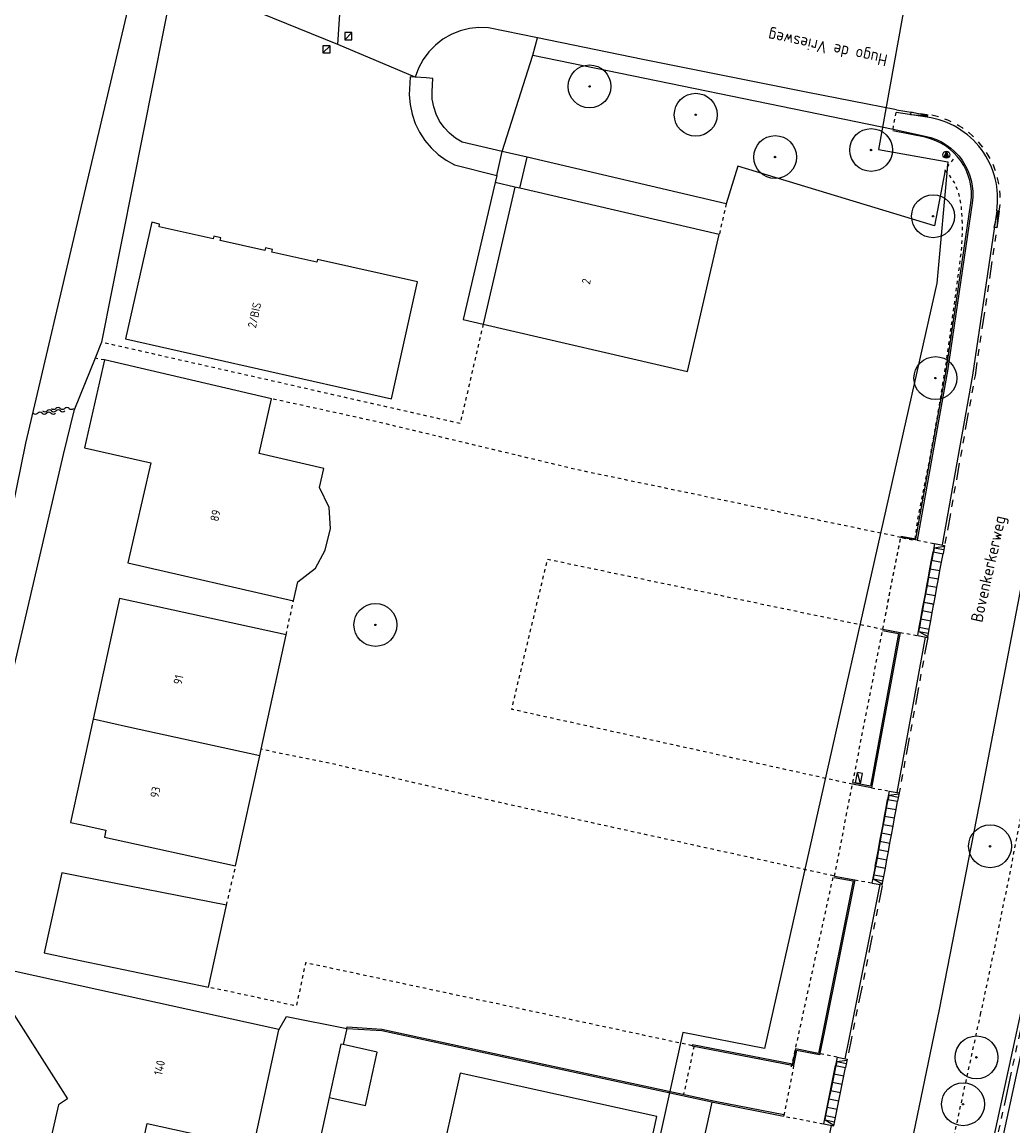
# Model space of a CAD drawing. Header units: metres. Extents: x 116958 to 118326, y 475500 to 477904.
# Tile 120 of 256: x 117497 to 117555, y 476549 to 476613. Entities that reach past the tile are written whole.
import ezdxf

# ---------------------------------------------------------------- set-up
doc = ezdxf.new("R2010")
doc.units = ezdxf.units.M
doc.header["$LTSCALE"] = 0.2
for name, pattern in [('HIDDEN', [4, 2, -2]), ('MATGRENS', [2, 1, -1]), ('VH-TROTTOIRBAND_130-150', [15, 5, -2, 2, -2, 2, -2]), ('VH-TROTTOIRBAND_180-200', [20, 10, -2, 2, -2, 2, -2])]:
    doc.linetypes.add(name, pattern=pattern)
doc.layers.get('0').update_dxf_attribs({"color": 6})
for name, color, linetype in [('B-WE-GR-BOOM-G', 252, 'Continuous'), ('B-WE-GR-GROENVOORZIENING-GV', 252, 'Continuous'), ('B-WE-GW-WATERGANG_WATERLIJN-G', 252, 'Continuous'), ('B-WE-IE-MEUBILAIR_WEGMEUBILAIR_VERKEERSBORD-PAAL', 252, 'Continuous'), ('B-WE-KL-DATA_KAST-G', 90, 'Continuous'), ('B-WE-KW-KUNSTWERK_WALBESCHERMING-GV', 252, 'Continuous'), ('B-WE-OG-BEBOUWING-GV', 252, 'Continuous'), ('B-WE-OG-HUISNUMMER-T25', 2, 'Continuous'), ('B-WE-OG-STRAATNAAM-T35', 3, 'Continuous'), ('B-WE-RI-HWA_KOLK_TROTTOIRKOLK-G', 252, 'Continuous'), ('B-WE-VH-MATERIAALGRENS-G', 252, 'MATGRENS'), ('B-WE-VH-VERHARDING_ASFALT-GV', 252, 'Continuous'), ('N-WE-VH-GOOT_TEGEL-300', 251, 'Continuous'), ('N-WE-VH-KANTOPSLUITING_ACHTERKANTBAND-G', 251, 'Continuous'), ('N-WE-VH-KANTOPSLUITING_INRITBLOK_600_500-S', 251, 'Continuous'), ('N-WE-VH-KANTOPSLUITING_KEERWAND-G', 251, 'Continuous'), ('N-WE-VH-KANTOPSLUITING_OPSLUITBAND_80X200-G', 251, 'Continuous'), ('N-WE-VH-KANTOPSLUITING_TROTTOIRBAND_130 150-G', 251, 'VH-TROTTOIRBAND_130-150'), ('N-WE-VH-KANTOPSLUITING_TROTTOIRBAND_130 150-VERLAADG', 251, 'HIDDEN'), ('N-WE-VH-KANTOPSLUITING_TROTTOIRBAND_180 200-G', 251, 'VH-TROTTOIRBAND_180-200'), ('N-WE-VH-MATERIAALGRENS-G', 251, 'MATGRENS'), ('X-XX-WERKGRENS-G', 4, 'WERKGRENS')]:
    doc.layers.add(name, color=color, linetype=linetype)
doc.styles.get("Standard").update_dxf_attribs({"font": 'isocp.shx'})
doc.linetypes.add('WERKGRENS', pattern='A,5,-2,[100,standaard.shx,S=1,R=0,X=0,Y=0],-2', length=9)

# ---------------------------------------------------------------- blocks, each defined once
blk = doc.blocks.new('BGTWT')
for centre, start_param, end_param in [((-0.0242, -0.0577), 5.873058, 6.693313), ((0.0009, 0.0715), 2.731465, 3.55172), ((0.0271, -0.0435), 5.873058, 6.693313), ((0.0283, -0.0577), 5.873058, 6.693313), ((0.0534, 0.0715), 2.731465, 3.55172), ((0.0796, -0.0435), 5.873058, 6.693313), ((0.1059, 0.0715), 2.731465, 3.55172), ((-0.1059, 0.0435), 2.731465, 3.55172), ((-0.0796, -0.0715), 5.873058, 6.693313), ((-0.0534, 0.0435), 2.731465, 3.55172), ((-0.0504, 0.0573), 2.731465, 3.55172), ((-0.0271, -0.0715), 5.873058, 6.693313), ((-0.0009, 0.0435), 2.731465, 3.55172), ((0.0021, 0.0573), 2.731465, 3.55172), ((0.0545, 0.0573), 2.731465, 3.55172)]:
    blk.add_ellipse(centre, major_axis=(0, 0.0627), ratio=0.52488, start_param=start_param, end_param=end_param)
blk = doc.blocks.new('CELQ70108')
for p, q in [((-0.62, 0.31), (0.62, 0.31)), ((-0.62, -0.31), (-0.62, 0.31)), ((-0.62, -0.31), (0.62, 0.31)), ((0.62, -0.31), (0.62, 0.31)), ((-0.62, -0.31), (0.62, -0.31))]:
    blk.add_line(p, q)
blk = doc.blocks.new('Vb')
blk.add_lwpolyline([(125, -138), (-127, -138), (0, 185), (114, -100), (-71, -100), (0, 100), (56, -60), (-13, -60), (0, -20), (1, 30)])
blk.add_circle((0, 0), 200)
blk = doc.blocks.new('Kvtrot')
blk.add_line((0, -420), (420, 0))
at = {"flags": 128}
blk.add_lwpolyline([(0, -420), (420, -420), (420, 0), (0, 0)], close=True, dxfattribs=at)
blk = doc.blocks.new('Bestboom')
h = blk.add_hatch(color=256)
h.dxf.hatch_style = 1
h.paths.add_polyline_path([(41, 0, 1), (-41, 0, 1)])
for radius in [1260, 41.1]:
    blk.add_circle((0, 0), radius)
blk = doc.blocks.new('inritb_600x500_l')
for p, q in [((0, 600), (500, 600)), ((0, 600), (0, 0)), ((0, 0), (500, 0)), ((250, 570), (50, 0)), ((250, 570), (500, 570)), ((250, 570), (250, 0)), ((500, 600), (500, 0))]:
    blk.add_line(p, q)
blk = doc.blocks.new('inritb_600x500_m')
for p, q in [((0, 600), (500, 600)), ((0, 600), (0, 0)), ((0, 570), (500, 570)), ((0, 0), (500, 0)), ((500, 600), (500, 0))]:
    blk.add_line(p, q)
blk = doc.blocks.new('inritb_600x500_r')
for p, q in [((500, 600), (0, 600)), ((0, 600), (0, 0)), ((250, 570), (0, 570)), ((500, 0), (0, 0)), ((250, 570), (450, 0)), ((250, 570), (250, 0)), ((500, 600), (500, 0))]:
    blk.add_line(p, q)

msp = doc.modelspace()

# ---------------------------------------------------------------- linework, layer by layer
at = {"layer": 'B-WE-GR-GROENVOORZIENING-GV'}
msp.add_line((117548.011, 476608.23), (117542.804, 476609.259), dxfattribs=at)
at = {"layer": 'B-WE-GR-GROENVOORZIENING-GV', "flags": 128}
for points in [[(117526.625, 476611.459), (117526.903, 476612.468)], [(117524.824, 476605.794), (117526.625, 476611.459)], [(117526.625, 476611.459), (117547.807, 476607.092)], [(117519.698, 476610.165), (117519.414, 476610.171), (117519.348, 476609.115), (117519.397, 476608.544), (117519.515, 476607.983), (117519.701, 476607.441), (117519.952, 476606.925), (117520.264, 476606.445), (117520.633, 476606.006), (117521.053, 476605.615), (117521.518, 476605.279), (117522.02, 476605.003), (117524.497, 476604.384)], [(117524.824, 476605.794), (117522.465, 476606.346), (117522.071, 476606.577), (117521.713, 476606.862), (117521.401, 476607.195), (117521.139, 476607.57), (117520.934, 476607.978), (117520.789, 476608.412), (117520.709, 476608.861), (117520.693, 476609.318), (117520.741, 476610.088), (117520.355, 476610.112), (117519.698, 476610.165)], [(117524.497, 476604.384), (117524.824, 476605.794)], [(117525.861, 476603.628), (117526.284, 476605.452), (117524.824, 476605.794)], [(117537.999, 476602.709), (117526.284, 476605.452)], [(117524.497, 476604.384), (117524.4, 476603.967)], [(117550.87, 476604.695), (117550.254, 476601.411), (117538.672, 476604.929), (117537.999, 476602.709)], [(117524.4, 476603.967), (117522.531, 476595.908), (117523.7, 476595.637)], [(117525.569, 476603.696), (117524.4, 476603.967)]]:
    msp.add_lwpolyline(points, dxfattribs=at)
at = {"layer": 'B-WE-GW-WATERGANG_WATERLIJN-G', "flags": 128}
for points in [[(117500, 476602.235), (117503.329, 476616.352)], [(117505.5, 476616.003), (117501.251, 476594.573)], [(117491.522, 476562.773), (117496.794, 476588.64), (117500, 476602.235)], [(117501.251, 476594.573), (117500.871, 476593.632)], [(117500.871, 476593.632), (117500, 476591.47)], [(117500, 476591.47), (117499.626, 476590.542), (117498.995, 476587.983), (117492.628, 476560.685), (117492.487, 476558.352)]]:
    msp.add_lwpolyline(points, dxfattribs=at)
at = {"layer": 'B-WE-KW-KUNSTWERK_WALBESCHERMING-GV', "flags": 128}
for points in [[(117500, 476602.235), (117503.329, 476616.352)], [(117491.349, 476561.927), (117491.522, 476562.773), (117496.794, 476588.64), (117500, 476602.235)]]:
    msp.add_lwpolyline(points, dxfattribs=at)
at = {"layer": 'B-WE-OG-BEBOUWING-GV'}
msp.add_line((117515.685, 476554.239), (117515.691, 476554.332), dxfattribs=at)
at = {"layer": 'B-WE-OG-BEBOUWING-GV', "flags": 128}
for points in [[(117525.569, 476603.696), (117523.7, 476595.637), (117535.71, 476592.848), (117537.581, 476600.907), (117525.861, 476603.628), (117525.569, 476603.696)], [(117511.268, 476599.879), (117511.303, 476600.035), (117510.893, 476600.127), (117510.858, 476599.971), (117508.233, 476600.56), (117508.268, 476600.716), (117507.859, 476600.808), (117507.824, 476600.652), (117504.633, 476601.369), (117504.668, 476601.525), (117504.209, 476601.628), (117502.669, 476594.767), (117518.31, 476591.256), (117519.83, 476598.12), (117513.957, 476599.439), (117513.922, 476599.283), (117511.268, 476599.879)], [(117513.832, 476581.285), (117514.413, 476582.357), (117514.715, 476583.63), (117514.636, 476584.866), (117514.078, 476586.036), (117514.337, 476587.157), (117510.517, 476588.036), (117511.242, 476591.256), (117501.423, 476593.536), (117500.248, 476588.378), (117504.146, 476587.481), (117502.795, 476581.614), (117512.536, 476579.372), (117512.795, 476580.492), (117513.832, 476581.285)], [(117510.558, 476570.265), (117510.641, 476570.646), (117512.11, 476577.367), (117504.386, 476579.055), (117502.31, 476579.509), (117500.759, 476572.412)], [(117500.759, 476572.412), (117500, 476568.939)], [(117510.558, 476570.265), (117502.835, 476571.957), (117500.759, 476572.412)], [(117500, 476566.225), (117501.51, 476565.895), (117501.418, 476565.475), (117509.142, 476563.787), (117510.558, 476570.265)], [(117500, 476568.939), (117499.434, 476566.349), (117500, 476566.225)], [(117500, 476563.178), (117498.912, 476563.392), (117497.87, 476558.679), (117500, 476558.235)], [(117507.538, 476556.664), (117508.604, 476561.484), (117500, 476563.178)], [(117500, 476556.742), (117494.646, 476557.923), (117494.559, 476557.434), (117499.254, 476550.092), (117498.715, 476549.751), (117497.932, 476546.328)], [(117500, 476558.235), (117507.538, 476556.664)], [(117503.167, 476545.167), (117503.937, 476548.643), (117510.19, 476547.279), (117511.69, 476554.164), (117511.679, 476554.166), (117500, 476556.742)], [(117515.685, 476554.239), (117517.735, 476554.109), (117537.327, 476549.874), (117541.367, 476549.082)], [(117515.691, 476554.332), (117517.748, 476554.202), (117537.346, 476549.965), (117541.386, 476549.178)], [(117515.336, 476553.317), (117514.643, 476550.18), (117516.782, 476549.708), (117517.474, 476552.845), (117515.462, 476553.289), (117515.336, 476553.317)], [(117532.577, 476542.983), (117533.915, 476549.053), (117522.347, 476551.617), (117520.997, 476545.54)], [(117541.386, 476549.178), (117541.367, 476549.082)]]:
    msp.add_lwpolyline(points, dxfattribs=at)
at = {"layer": 'B-WE-VH-MATERIAALGRENS-G', "flags": 128}
for points in [[(117544.368, 476563.192), (117545.107, 476566.975), (117547.587, 476579.662), (117548.26, 476583.105), (117549.094, 476582.931), (117549.318, 476584.472), (117549.914, 476587.398), (117550.45, 476590.335), (117550.925, 476593.283), (117551.34, 476596.24), (117551.77, 476599.426), (117551.857, 476600.227), (117551.895, 476601.031), (117551.883, 476601.837), (117551.82, 476602.64), (117551.682, 476603.324), (117551.42, 476603.97), (117551.105, 476604.43), (117550.87, 476604.695), (117551.379, 476605.369)], [(117537.999, 476602.709), (117537.581, 476600.907)], [(117523.7, 476595.637), (117522.345, 476589.794), (117501.251, 476594.573)], [(117501.423, 476593.536), (117500.871, 476593.632)], [(117548.26, 476583.105), (117529.257, 476587.073), (117517.293, 476589.937), (117511.242, 476591.256)], [(117545.423, 476568.59), (117525.378, 476572.992), (117527.492, 476581.823), (117547.205, 476577.707)], [(117512.11, 476577.367), (117512.536, 476579.372)], [(117544.304, 476563.205), (117524.59, 476567.534), (117514.639, 476569.834), (117511.78, 476570.404), (117510.641, 476570.646)], [(117508.604, 476561.484), (117509.142, 476563.787)], [(117541.838, 476551.971), (117541.838, 476551.971), (117544.304, 476563.205), (117544.368, 476563.192)], [(117535.995, 476553.223), (117513.252, 476558.098), (117512.707, 476555.556), (117507.538, 476556.664)]]:
    msp.add_lwpolyline(points, dxfattribs=at)
at = {"layer": 'B-WE-VH-VERHARDING_ASFALT-GV'}
for p, q in [((117515.15, 476612.073), (117506.774, 476615.484)), ((117515.15, 476612.073), (117515.319, 476614.786)), ((117522.343, 476612.883), (117521.821, 476612.672)), ((117522.889, 476613.02), (117522.343, 476612.883)), ((117523.449, 476613.08), (117522.889, 476613.02)), ((117524.012, 476613.062), (117523.449, 476613.08)), ((117526.903, 476612.468), (117524.012, 476613.062)), ((117521.333, 476612.391), (117520.888, 476612.046)), ((117521.821, 476612.672), (117521.333, 476612.391)), ((117533.096, 476611.194), (117526.903, 476612.468)), ((117519.698, 476610.165), (117515.15, 476612.073)), ((117520.495, 476611.642), (117520.162, 476611.188)), ((117520.888, 476612.046), (117520.495, 476611.642)), ((117520.162, 476611.188), (117519.894, 476610.693)), ((117542.804, 476609.259), (117533.096, 476611.194)), ((117519.894, 476610.693), (117519.698, 476610.165)), ((117555.502, 476581.084), (117553.038, 476568.21)), ((117553.038, 476568.21), (117550.512, 476555.349)), ((117550.512, 476555.349), (117548.215, 476544.19)), ((117511.69, 476554.164), (117512.141, 476554.935)), ((117512.141, 476554.935), (117515.685, 476554.239)), ((117515.685, 476554.239), (117515.462, 476553.289)), ((117514.643, 476550.18), (117513.989, 476547.219)), ((117531.965, 476526.438), (117537.17, 476549.908))]:
    msp.add_line(p, q, dxfattribs=at)
at = {"layer": 'N-WE-VH-GOOT_TEGEL-300', "flags": 128}
msp.add_lwpolyline([(117578.669, 476686.317), (117578.969, 476686.298), (117577.852, 476668.865, -0.034569), (117576.93, 476661.98), (117567.418, 476615.577), (117566.077, 476609.035, 0.004821), (117565.131, 476604.184), (117558.733, 476569.593, -0.007708), (117555.694, 476554.471), (117545.485, 476507.438), (117542.035, 476491.545, -0.043758), (117541.502, 476489.826), (117536.446, 476477.481, 0.026989), (117536.28, 476477.002), (117517.188, 476410.789, -0.087964), (117514.834, 476405.994), (117514.585, 476406.161)], format="xyb", dxfattribs=at)
at = {"layer": 'N-WE-VH-KANTOPSLUITING_ACHTERKANTBAND-G', "flags": 128}
for points in [[(117516.755, 476410.914), (117516.984, 476411.889), (117535.799, 476477.141, -0.026989), (117535.984, 476477.67), (117541.039, 476490.016, 0.043758), (117541.547, 476491.651), (117544.997, 476507.544), (117555.205, 476554.577, 0.007708), (117558.241, 476569.684), (117564.64, 476604.275, -0.004821), (117565.587, 476609.135), (117566.928, 476615.677), (117576.44, 476662.08, 0.034569), (117577.353, 476668.897), (117578.472, 476686.362), (117577.153, 476686.66), (117577.166, 476686.739)], [(117554.059, 476602.282), (117553.91, 476602.304, 0.414214), (117549.821, 476607.811)], [(117548.274, 476583.184), (117549.154, 476583.026), (117550.924, 476592.901), (117552.382, 476602.772, 0.397721), (117549.69, 476606.622), (117547.791, 476607.013)]]:
    msp.add_lwpolyline(points, format="xyb", dxfattribs=at)
for points in [[(117549.843, 476607.959), (117549.821, 476607.811), (117547.989, 476608.081)], [(117553.91, 476602.304), (117552.483, 476592.646), (117550.694, 476582.658)], [(117547.19, 476577.628), (117548.132, 476577.455), (117546.483, 476568.477), (117545.437, 476568.669)], [(117549.7, 476577.248), (117548.023, 476568.113)], [(117544.354, 476563.113), (117545.46, 476562.91), (117543.672, 476554.013)], [(117547.029, 476562.703), (117545.221, 476553.702), (117544.968, 476552.456)], [(117543.672, 476554.016), (117543.42, 476552.77), (117542.073, 476553.043), (117541.884, 476552.076), (117541.963, 476552.06)], [(117544.173, 476548.536), (117543.86, 476546.99), (117544.007, 476546.96)]]:
    msp.add_lwpolyline(points, dxfattribs=at)
for points in [[(117548.854, 476608.105), (117548.832, 476607.957), (117549.832, 476607.885)], [(117553.764, 476601.315), (117553.984, 476602.293), (117553.912, 476601.293)]]:
    msp.add_lwpolyline(points, close=True, dxfattribs=at)
at = {"layer": 'N-WE-VH-KANTOPSLUITING_KEERWAND-G'}
for p, q in [((117536.01, 476553.302), (117535.995, 476553.223)), ((117535.995, 476553.223), (117541.884, 476552.076)), ((117536.01, 476553.302), (117541.899, 476552.154)), ((117539.936, 476552.537), (117539.921, 476552.458))]:
    msp.add_line(p, q, dxfattribs=at)
at = {"layer": 'N-WE-VH-KANTOPSLUITING_OPSLUITBAND_80X200-G', "flags": 128}
msp.add_lwpolyline([(117547.807, 476607.092), (117549.706, 476606.7, -0.397721), (117552.461, 476602.76), (117551.003, 476592.888), (117549.219, 476582.933), (117548.26, 476583.105)], format="xyb", dxfattribs=at)
for points in [[(117547.205, 476577.707), (117548.225, 476577.519), (117546.547, 476568.384), (117545.423, 476568.59)], [(117544.368, 476563.192), (117545.555, 476562.974), (117543.75, 476553.997)], [(117543.751, 476554), (117543.482, 476552.676), (117542.136, 476552.949), (117541.963, 476552.06)]]:
    msp.add_lwpolyline(points, dxfattribs=at)
at = {"layer": 'N-WE-VH-KANTOPSLUITING_TROTTOIRBAND_130 150-G', "flags": 128}
for points in [[(117548.011, 476608.23), (117549.843, 476607.959)], [(117554.059, 476602.282), (117552.631, 476592.622), (117550.841, 476582.631)], [(117549.848, 476577.221), (117548.17, 476568.086)], [(117547.165, 476562.613), (117545.368, 476553.672), (117545.115, 476552.426)]]:
    msp.add_lwpolyline(points, dxfattribs=at)
at = {"layer": 'N-WE-VH-KANTOPSLUITING_TROTTOIRBAND_130 150-VERLAADG', "flags": 128}
msp.add_lwpolyline([(117554.059, 476602.282, 0.414214), (117549.843, 476607.959)], format="xyb", dxfattribs=at)
at = {"layer": 'N-WE-VH-KANTOPSLUITING_TROTTOIRBAND_180 200-G', "flags": 128}
msp.add_lwpolyline([(117516.9, 476410.872), (117535.992, 476477.085, -0.026989), (117536.169, 476477.595), (117541.224, 476489.94, 0.043758), (117541.742, 476491.608), (117545.192, 476507.502), (117555.401, 476554.534, 0.007708), (117558.438, 476569.648), (117564.836, 476604.238, -0.004821), (117565.783, 476609.095), (117567.124, 476615.637), (117576.636, 476662.04, 0.034569), (117577.553, 476668.884), (117578.669, 476686.317)], format="xyb", dxfattribs=at)
at = {"layer": 'N-WE-VH-MATERIAALGRENS-G'}
for p, q in [((117547.807, 476607.092), (117547.989, 476608.081)), ((117547.205, 476577.707), (117548.26, 476583.105)), ((117549.219, 476582.933), (117550.251, 476582.739)), ((117548.225, 476577.519), (117549.258, 476577.33)), ((117544.368, 476563.192), (117545.423, 476568.59)), ((117546.547, 476568.384), (117547.58, 476568.194)), ((117545.554, 476562.974), (117546.586, 476562.785)), ((117542.749, 476508.032), (117552.958, 476555.065)), ((117544.527, 476552.546), (117543.498, 476552.754)), ((117535.44, 476550.377), (117535.433, 476550.338))]:
    msp.add_line(p, q, dxfattribs=at)
at = {"layer": 'N-WE-VH-MATERIAALGRENS-G', "flags": 128}
for points in [[(117536.103, 476553.2), (117535.491, 476550.366)], [(117541.963, 476552.06), (117541.382, 476549.079), (117543.732, 476548.625)]]:
    msp.add_lwpolyline(points, dxfattribs=at)
at = {"layer": 'N-WE-VH-MATERIAALGRENS-G'}
msp.add_arc((117066.778, 476660.592), 497.5, 347.7537, 349.52026, dxfattribs=at)
at = {"layer": 'X-XX-WERKGRENS-G', "flags": 128}
msp.add_lwpolyline([(117645.966, 476862.608), (117634.975, 476865.215), (117637.549, 476876.062), (117633.091, 476878.039), (117638.284, 476901.007, 0.007003), (117641.226, 476914.924), (117644.773, 476932.942, -0.009477), (117648.775, 476951.419), (117682.14, 477092.483), (117684.939, 477091.821), (117690.015, 477113.189), (117687.195, 477113.856), (117696.076, 477151.406), (117682.569, 477154.508), (117677.871, 477156.523), (117675.919, 477151.954), (117677.602, 477151.204), (117617.875, 476891.201, -0.141031), (117612.051, 476885.173), (117608.886, 476872.162), (117616.633, 476870.35), (117594.455, 476775.581), (117591.666, 476762.626), (117557.231, 476770.236), (117535.942, 476756.762), (117522.825, 476758.076), (117522.122, 476749.735), (117520.3, 476747.178), (117535.038, 476744.547), (117534.966, 476740.512), (117573.086, 476730.733), (117571.947, 476714.535), (117565.215, 476668.074), (117554.446, 476619.405), (117549.004, 476617.336), (117546.955, 476605.911), (117551.028, 476605.181), (117550.381, 476598.052), (117540.244, 476553.057), (117535.446, 476554.002), (117533.471, 476545.052), (117547.576, 476541.939), (117533.456, 476476.213), (117526.697, 476477.744), (117522.557, 476461.911), (117516.78, 476459.483), (117507.879, 476463.515), (117505.893, 476459.239), (117469.651, 476476.107), (117445.515, 476423.418), (117445.969, 476417.986), (117435.042, 476418.679), (117428.138, 476420.77), (117425.4, 476412.334), (117423.691, 476405.197), (117410.801, 476410.43), (117409.707, 476407.766), (117426.749, 476399.88), (117460.942, 476387.067), (117495.102, 476379.225), (117493.473, 476372.266), (117476.762, 476376.217), (117474.371, 476365.471), (117490.826, 476361.761), (117489.011, 476354.226), (117492.171, 476353.519), (117480.28, 476305.319), (117481.559, 476284.029), (117447.927, 476135.022), (117473.064, 476129.348), (117488.546, 476194.332), (117500.593, 476245.915), (117521.692, 476335.956), (117536.075, 476396.456), (117539.34, 476409.195), (117544.629, 476407.966), (117544.761, 476408.532), (117545.639, 476412.323), (117546.285, 476414.538), (117547.002, 476416.759), (117547.783, 476418.957), (117548.626, 476421.133), (117549.535, 476423.292), (117550.414, 476425.27), (117552.646, 476424.738), (117556.736, 476433.563), (117554.56, 476434.571), (117556.966, 476439.647), (117557.923, 476441.832), (117558.828, 476444.033), (117559.893, 476446.798), (117553.617, 476449.004), (117553.613, 476449.012, 0.021466), (117555.402, 476455.195), (117565.967, 476498.595), (117570.396, 476517.672), (117575.056, 476516.78), (117577.827, 476530.802), (117583.117, 476555.018), (117595.731, 476619.079), (117602.418, 476639.656), (117617.479, 476703.965), (117625.5, 476736.7), (117655.241, 476731.488), (117659.402, 476732.956), (117666.831, 476731.123), (117669.317, 476741.762), (117666.401, 476742.399, -0.426224), (117663.39, 476747.393), (117663.437, 476747.595), (117644.312, 476752.004, -0.159878), (117642.178, 476753.295), (117640.415, 476755.345, 0.159971), (117634.861, 476758.701), (117632.898, 476759.153), (117633.552, 476762.081), (117631.458, 476762.563), (117637.173, 476786.581), (117628.152, 476788.606), (117645.966, 476862.608)], format="xyb", dxfattribs=at)

# ---------------------------------------------------------------- block references
at = {"layer": 'B-WE-GR-BOOM-G', "xscale": 0.001, "yscale": 0.001, "zscale": 0.001}
for p in [(117529.956, 476609.617), (117536.2, 476607.952), (117546.518, 476605.877), (117540.872, 476605.464), (117550.161, 476601.982), (117550.299, 476592.471), (117517.36, 476577.957), (117553.514, 476564.944), (117552.715, 476552.538), (117551.925, 476549.781)]:
    msp.add_blockref('Bestboom', p, dxfattribs=at)
at = {"layer": 'B-WE-GW-WATERGANG_WATERLIJN-G', "xscale": 10, "yscale": 10, "zscale": 10}
msp.add_blockref('BGTWT', (117498.424, 476590.546), dxfattribs=at)
at = {"layer": 'B-WE-IE-MEUBILAIR_WEGMEUBILAIR_VERKEERSBORD-PAAL', "xscale": 0.001, "yscale": 0.001, "zscale": 0.001}
msp.add_blockref('Vb', (117550.946, 476605.6), dxfattribs=at)
at = {"layer": 'B-WE-KL-DATA_KAST-G', "xscale": 0.5, "yscale": 0.5, "zscale": 0.5, "rotation": 78.93953706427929}
msp.add_blockref('CELQ70108', (117545.809, 476568.951), dxfattribs=at)
at = {"layer": 'B-WE-RI-HWA_KOLK_TROTTOIRKOLK-G', "xscale": 0.001, "yscale": 0.001, "zscale": 0.001}
for p in [(117515.56, 476612.78), (117514.278, 476612.01)]:
    msp.add_blockref('Kvtrot', p, dxfattribs=at)
at = {"layer": 'N-WE-VH-KANTOPSLUITING_INRITBLOK_600_500-S'}
for name, p, xscale, yscale, zscale, rotation in [('inritb_600x500_r', (117550.751, 476582.139), 0.0009999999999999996, 0.0009999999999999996, 0.0009999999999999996, 79.59308248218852), ('inritb_600x500_m', (117550.57, 476581.155), 0.0009999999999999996, 0.0009999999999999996, 0.0009999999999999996, 79.59308247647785), ('inritb_600x500_m', (117550.661, 476581.647), 0.0009999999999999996, 0.0009999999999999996, 0.0009999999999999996, 79.59308247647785), ('inritb_600x500_m', (117550.48, 476580.664), 0.0009999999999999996, 0.0009999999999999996, 0.0009999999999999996, 79.59308247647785), ('inritb_600x500_m', (117550.39, 476580.172), 0.0009999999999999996, 0.0009999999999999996, 0.0009999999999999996, 79.59308247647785), ('inritb_600x500_m', (117550.209, 476579.188), 0.0009999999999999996, 0.0009999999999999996, 0.0009999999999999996, 79.59308247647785), ('inritb_600x500_m', (117550.3, 476579.68), 0.0009999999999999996, 0.0009999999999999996, 0.0009999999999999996, 79.59308247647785), ('inritb_600x500_m', (117550.119, 476578.697), 0.0009999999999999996, 0.0009999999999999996, 0.0009999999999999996, 79.59308247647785), ('inritb_600x500_m', (117550.029, 476578.205), 0.0009999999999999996, 0.0009999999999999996, 0.0009999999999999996, 79.59308247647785), ('inritb_600x500_l', (117549.848, 476577.221), 0.0009999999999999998, 0.0009999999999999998, 0.0009999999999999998, 79.59308246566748), ('inritb_600x500_m', (117549.938, 476577.713), 0.0009999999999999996, 0.0009999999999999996, 0.0009999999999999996, 79.59308247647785), ('inritb_600x500_r', (117548.08, 476567.594), 0.0009999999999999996, 0.0009999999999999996, 0.0009999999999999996, 79.59308248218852), ('inritb_600x500_m', (117547.989, 476567.102), 0.0009999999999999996, 0.0009999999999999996, 0.0009999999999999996, 79.59308247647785), ('inritb_600x500_m', (117547.809, 476566.119), 0.0009999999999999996, 0.0009999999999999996, 0.0009999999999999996, 79.59308247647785), ('inritb_600x500_m', (117547.899, 476566.61), 0.0009999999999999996, 0.0009999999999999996, 0.0009999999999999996, 79.59308247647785), ('inritb_600x500_m', (117547.719, 476565.627), 0.0009999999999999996, 0.0009999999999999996, 0.0009999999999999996, 79.59308247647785), ('inritb_600x500_m', (117547.628, 476565.135), 0.0009999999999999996, 0.0009999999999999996, 0.0009999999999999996, 79.59308247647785), ('inritb_600x500_m', (117547.448, 476564.151), 0.0009999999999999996, 0.0009999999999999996, 0.0009999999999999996, 79.59308247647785), ('inritb_600x500_m', (117547.538, 476564.643), 0.0009999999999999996, 0.0009999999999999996, 0.0009999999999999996, 79.59308247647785), ('inritb_600x500_m', (117547.357, 476563.66), 0.0009999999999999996, 0.0009999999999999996, 0.0009999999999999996, 79.59308247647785), ('inritb_600x500_m', (117547.267, 476563.168), 0.0009999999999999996, 0.0009999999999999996, 0.0009999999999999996, 79.59308247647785), ('inritb_600x500_l', (117547.177, 476562.676), 0.0009999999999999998, 0.0009999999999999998, 0.0009999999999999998, 79.59308246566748), ('inritb_600x500_r', (117545.016, 476551.936), 0.0009999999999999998, 0.0009999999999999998, 0.0009999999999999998, 78.53618670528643), ('inritb_600x500_m', (117544.917, 476551.446), 0.0009999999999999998, 0.0009999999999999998, 0.0009999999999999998, 78.53618669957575), ('inritb_600x500_m', (117544.817, 476550.956), 0.0009999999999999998, 0.0009999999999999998, 0.0009999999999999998, 78.53618669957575), ('inritb_600x500_m', (117544.619, 476549.976), 0.0009999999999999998, 0.0009999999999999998, 0.0009999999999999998, 78.53618669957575), ('inritb_600x500_m', (117544.718, 476550.466), 0.0009999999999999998, 0.0009999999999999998, 0.0009999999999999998, 78.53618669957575), ('inritb_600x500_m', (117544.519, 476549.486), 0.0009999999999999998, 0.0009999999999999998, 0.0009999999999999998, 78.53618669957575), ('inritb_600x500_m', (117544.42, 476548.996), 0.0009999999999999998, 0.0009999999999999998, 0.0009999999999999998, 78.53618669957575), ('inritb_600x500_l', (117544.32, 476548.506), 0.0009999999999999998, 0.0009999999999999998, 0.0009999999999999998, 78.53618668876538)]:
    msp.add_blockref(name, p, dxfattribs=dict(at, xscale=xscale, yscale=yscale, zscale=zscale, rotation=rotation))

# ---------------------------------------------------------------- texts
at = {"layer": 'B-WE-OG-HUISNUMMER-T25'}
for s, p in [('2', (117529.977, 476597.95)), ('89', (117508.119, 476584.01)), ('91', (117505.958, 476574.416)), ('93', (117504.593, 476567.759)), ('140', (117504.809, 476551.448))]:
    msp.add_text(s, height=0.5, rotation=77.56917, dxfattribs=at).set_placement(p)
at = {"layer": 'B-WE-OG-HUISNUMMER-T25', "insert": (117510.249, 476596.172), "char_height": 0.5, "attachment_point": 5, "rotation": 77.56917, "line_spacing_factor": 0.8}
msp.add_mtext('{\\C256;2/BIS}', dxfattribs=at)
at = {"layer": 'B-WE-OG-STRAATNAAM-T35', "char_height": 0.7, "attachment_point": 4, "line_spacing_factor": 0.8}
for s, insert, rotation in [('Hugo de Vriesweg', (117547.479, 476611.232), 168.11724), ('{\\C256;Bovenkerkerweg}', (117552.814, 476578.12), 77.40905)]:
    msp.add_mtext(s, dxfattribs=dict(at, insert=insert, rotation=rotation))

doc.saveas('drawing.dxf')
